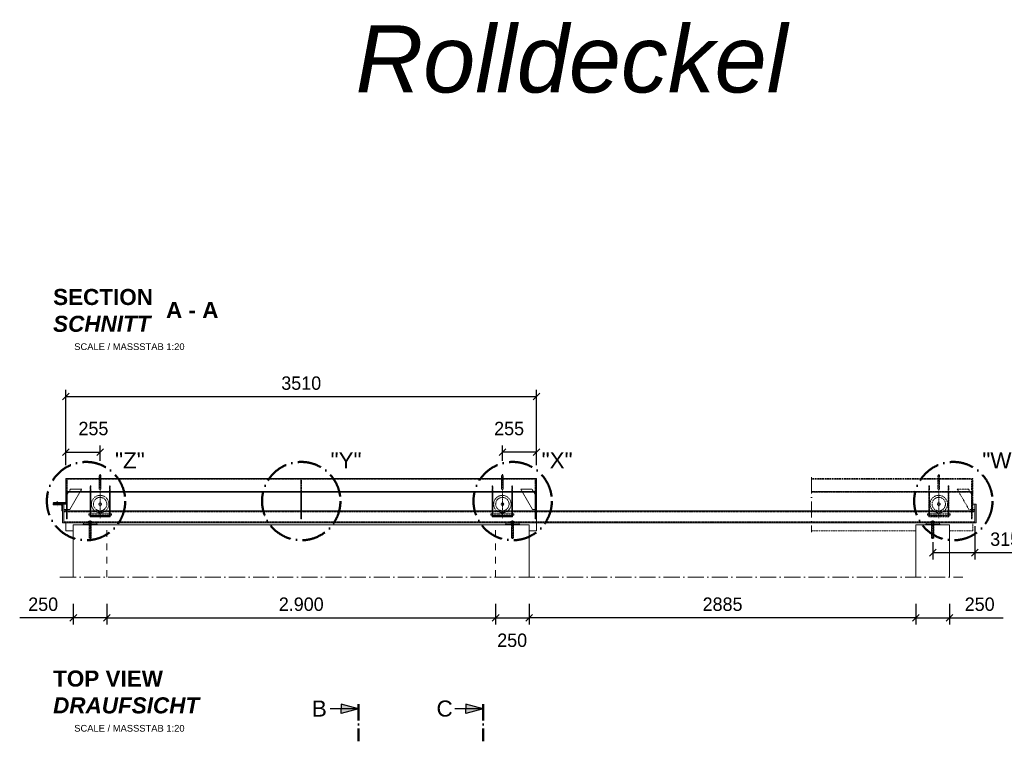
# Model space of a CAD drawing. Header units: millimetres. Extents: x -61498 to 746175, y -1322 to 24596.
# Tile 24 of 37: x 25160 to 32504, y 19212 to 24596. Entities that reach past the tile are written whole.
import ezdxf

# ---------------------------------------------------------------- set-up
doc = ezdxf.new("R2010")
doc.units = ezdxf.units.MM
doc.linetypes.add('ACAD_ISO10W100', pattern=[18, 12, -3, 0, -3])
doc.linetypes.add('JIS_02_1.0', pattern=[2, 1, -1])
doc.layers.add('Bemaßung', color=7, linetype='Continuous', lineweight=9)
doc.layers.add('Beschriftung', color=7, linetype='Continuous', lineweight=9)
doc.styles.add('LBB3.5M1000', font='isocp.shx', dxfattribs={"height": 3.5})
doc.dimstyles.new('DIN', dxfattribs={"dimtxt": 2.5, "dimasz": 2.5, "dimexe": 1.25, "dimexo": 0.625, "dimtad": 1, "dimtih": 1, "dimdec": 4, "dimdsep": 46, "dimlunit": 6, "dimtxsty": 'Standard', "dimcen": 2.5, "dimadec": 0, "dimazin": 0, "dimtfac": 1, "dimtdec": 4, "dimtmove": 0, "dimatfit": 3, "dimfxl": 0, "dimtvp": 1, "dimtolj": 1, "dimtzin": 0, "dimarcsym": 0})

# ---------------------------------------------------------------- blocks, each defined once
blk = doc.blocks.new('_Oblique')
at = {"color": 0, "linetype": 'ByBlock', "lineweight": -2}
blk.add_line((-0.5, -0.5), (0.5, 0.5), dxfattribs=at)
blk = doc.blocks.new('*D142')
at = {"layer": 'Bemaßung', "color": 0, "lineweight": -2, "transparency": 16777216}
for p, q in [((25559.9, 20237.8), (25559.9, 20084.1)), ((25809.9, 20237.8), (25809.9, 20084.1)), ((25559.9, 20134.1), (25159.9, 20134.1)), ((25809.9, 20134.1), (25559.9, 20134.1))]:
    blk.add_line(p, q, dxfattribs=at)
at = {"layer": 'DEFPOINTS', "color": 0, "transparency": 16777216}
for p in [(25559.9, 20437.8), (25809.9, 20437.8), (25809.9, 20134.1)]:
    blk.add_point(p, dxfattribs=at)
at = {"layer": 'Bemaßung', "color": 0, "lineweight": -2, "transparency": 16777216, "xscale": 50, "yscale": 50, "zscale": 50, "rotation": 180}
blk.add_blockref('_Oblique', (25559.9, 20134.1), dxfattribs=at)
at = {"layer": 'Bemaßung', "color": 0, "lineweight": -2, "transparency": 16777216, "xscale": 50, "yscale": 50, "zscale": 50}
blk.add_blockref('_Oblique', (25809.9, 20134.1), dxfattribs=at)
at = {"layer": 'Bemaßung', "color": 0, "transparency": 16777216, "insert": (25334.9, 20234.1), "char_height": 100, "attachment_point": 5}
blk.add_mtext('\\A1;250', dxfattribs=at)
blk = doc.blocks.new('*D143')
at = {"layer": 'Bemaßung', "color": 0, "lineweight": -2, "transparency": 16777216}
for p, q in [((25809.9, 20237.8), (25809.9, 20084.1)), ((28709.9, 20237.8), (28709.9, 20084.1)), ((25809.9, 20134.1), (28709.9, 20134.1))]:
    blk.add_line(p, q, dxfattribs=at)
at = {"layer": 'DEFPOINTS', "color": 0, "transparency": 16777216}
for p in [(25809.9, 20437.8), (28709.9, 20437.8), (28709.9, 20134.1)]:
    blk.add_point(p, dxfattribs=at)
at = {"layer": 'Bemaßung', "color": 0, "lineweight": -2, "transparency": 16777216, "xscale": 50, "yscale": 50, "zscale": 50, "rotation": 180}
blk.add_blockref('_Oblique', (25809.9, 20134.1), dxfattribs=at)
at = {"layer": 'Bemaßung', "color": 0, "lineweight": -2, "transparency": 16777216, "xscale": 50, "yscale": 50, "zscale": 50}
blk.add_blockref('_Oblique', (28709.9, 20134.1), dxfattribs=at)
at = {"layer": 'Bemaßung', "color": 0, "transparency": 16777216, "insert": (27259.9, 20234.1), "char_height": 100, "attachment_point": 5}
blk.add_mtext('\\A1;2.900', dxfattribs=at)
blk = doc.blocks.new('*D144')
at = {"layer": 'Bemaßung', "color": 0, "lineweight": -2, "transparency": 16777216}
for p, q in [((28709.9, 20237.8), (28709.9, 20084.1)), ((28959.9, 20237.8), (28959.9, 20084.1)), ((28709.9, 20134.1), (28959.9, 20134.1))]:
    blk.add_line(p, q, dxfattribs=at)
at = {"layer": 'DEFPOINTS', "color": 0, "transparency": 16777216}
for p in [(28709.9, 20437.8), (28959.9, 20437.8), (28959.9, 20134.1)]:
    blk.add_point(p, dxfattribs=at)
at = {"layer": 'Bemaßung', "color": 0, "lineweight": -2, "transparency": 16777216, "xscale": 50, "yscale": 50, "zscale": 50, "rotation": 180}
blk.add_blockref('_Oblique', (28709.9, 20134.1), dxfattribs=at)
at = {"layer": 'Bemaßung', "color": 0, "lineweight": -2, "transparency": 16777216, "xscale": 50, "yscale": 50, "zscale": 50}
blk.add_blockref('_Oblique', (28959.9, 20134.1), dxfattribs=at)
at = {"layer": 'Bemaßung', "color": 0, "transparency": 16777216, "insert": (28833.1, 19965.3), "char_height": 100, "attachment_point": 5}
blk.add_mtext('\\A1;250', dxfattribs=at)
blk = doc.blocks.new('*D145')
at = {"layer": 'Bemaßung', "color": 0, "lineweight": -2, "transparency": 16777216}
for p, q in [((28959.9, 20237.8), (28959.9, 20084.1)), ((31844.9, 20237.8), (31844.9, 20084.1)), ((31844.9, 20134.1), (28959.9, 20134.1))]:
    blk.add_line(p, q, dxfattribs=at)
at = {"layer": 'DEFPOINTS', "color": 0, "transparency": 16777216}
for p in [(28959.9, 20437.8), (31844.9, 20437.8), (28959.9, 20134.1)]:
    blk.add_point(p, dxfattribs=at)
at = {"layer": 'Bemaßung', "color": 0, "lineweight": -2, "transparency": 16777216, "xscale": 50, "yscale": 50, "zscale": 50, "rotation": 180}
blk.add_blockref('_Oblique', (28959.9, 20134.1), dxfattribs=at)
at = {"layer": 'Bemaßung', "color": 0, "lineweight": -2, "transparency": 16777216, "xscale": 50, "yscale": 50, "zscale": 50}
blk.add_blockref('_Oblique', (31844.9, 20134.1), dxfattribs=at)
at = {"layer": 'Bemaßung', "color": 0, "transparency": 16777216, "insert": (30402.4, 20234.1), "char_height": 100, "attachment_point": 5}
blk.add_mtext('\\A1;2885', dxfattribs=at)
blk = doc.blocks.new('*D167')
at = {"layer": 'Bemaßung', "color": 0, "lineweight": -2, "transparency": 16777216}
for p, q in [((25504.9, 21271.8), (25504.9, 21419.7)), ((25759.9, 21304.6), (25759.9, 21419.7)), ((25504.9, 21369.7), (25759.9, 21369.7))]:
    blk.add_line(p, q, dxfattribs=at)
at = {"layer": 'DEFPOINTS', "color": 0, "transparency": 16777216}
for p in [(25759.9, 21369.7), (25504.9, 21171.8), (25759.9, 21204.6)]:
    blk.add_point(p, dxfattribs=at)
at = {"layer": 'Bemaßung', "color": 0, "lineweight": -2, "transparency": 16777216, "xscale": 50, "yscale": 50, "zscale": 50, "rotation": 180}
blk.add_blockref('_Oblique', (25504.9, 21369.7), dxfattribs=at)
at = {"layer": 'Bemaßung', "color": 0, "lineweight": -2, "transparency": 16777216, "xscale": 50, "yscale": 50, "zscale": 50}
blk.add_blockref('_Oblique', (25759.9, 21369.7), dxfattribs=at)
at = {"layer": 'Bemaßung', "color": 0, "transparency": 16777216, "insert": (25709.6, 21544.7), "char_height": 100, "attachment_point": 5}
blk.add_mtext('\\A1;255', dxfattribs=at)
blk = doc.blocks.new('*D168')
at = {"layer": 'Bemaßung', "color": 0, "lineweight": -2, "transparency": 16777216}
for p, q in [((25504.9, 21271.8), (25504.9, 21833.6)), ((29014.9, 21271.8), (29014.9, 21833.6)), ((25504.9, 21783.6), (29014.9, 21783.6))]:
    blk.add_line(p, q, dxfattribs=at)
at = {"layer": 'DEFPOINTS', "color": 0, "transparency": 16777216}
for p in [(29014.9, 21783.6), (25504.9, 21171.8), (29014.9, 21171.8)]:
    blk.add_point(p, dxfattribs=at)
at = {"layer": 'Bemaßung', "color": 0, "lineweight": -2, "transparency": 16777216, "xscale": 50, "yscale": 50, "zscale": 50, "rotation": 180}
blk.add_blockref('_Oblique', (25504.9, 21783.6), dxfattribs=at)
at = {"layer": 'Bemaßung', "color": 0, "lineweight": -2, "transparency": 16777216, "xscale": 50, "yscale": 50, "zscale": 50}
blk.add_blockref('_Oblique', (29014.9, 21783.6), dxfattribs=at)
at = {"layer": 'Bemaßung', "color": 0, "transparency": 16777216, "insert": (27259.9, 21883.6), "char_height": 100, "attachment_point": 5}
blk.add_mtext('\\A1;3510', dxfattribs=at)
blk = doc.blocks.new('*D146')
at = {"layer": 'Bemaßung', "color": 0, "lineweight": -2, "transparency": 16777216}
for p, q in [((28759.9, 21304.6), (28759.9, 21419.7)), ((29014.9, 21271.8), (29014.9, 21419.7)), ((29014.9, 21369.7), (28759.9, 21369.7))]:
    blk.add_line(p, q, dxfattribs=at)
at = {"layer": 'DEFPOINTS', "color": 0, "transparency": 16777216}
for p in [(28759.9, 21369.7), (28759.9, 21204.6), (29014.9, 21171.8)]:
    blk.add_point(p, dxfattribs=at)
at = {"layer": 'Bemaßung', "color": 0, "lineweight": -2, "transparency": 16777216, "xscale": 50, "yscale": 50, "zscale": 50, "rotation": 180}
blk.add_blockref('_Oblique', (28759.9, 21369.7), dxfattribs=at)
at = {"layer": 'Bemaßung', "color": 0, "lineweight": -2, "transparency": 16777216, "xscale": 50, "yscale": 50, "zscale": 50}
blk.add_blockref('_Oblique', (29014.9, 21369.7), dxfattribs=at)
at = {"layer": 'Bemaßung', "color": 0, "transparency": 16777216, "insert": (28810.2, 21544.7), "char_height": 100, "attachment_point": 5}
blk.add_mtext('\\A1;255', dxfattribs=at)
blk = doc.blocks.new('*D170')
at = {"layer": 'Bemaßung', "color": 0, "lineweight": -2, "transparency": 16777216}
for p, q in [((32284.9, 20816.8), (32284.9, 20569.4)), ((31969.9, 20696.8), (31969.9, 20569.4)), ((31969.9, 20619.4), (32284.9, 20619.4)), ((32284.9, 20619.4), (32676.6, 20619.4))]:
    blk.add_line(p, q, dxfattribs=at)
at = {"layer": 'DEFPOINTS', "color": 0, "transparency": 16777216}
for p in [(32284.9, 20841.8), (31969.9, 20721.8), (31969.9, 20619.4)]:
    blk.add_point(p, dxfattribs=at)
at = {"layer": 'Bemaßung', "color": 0, "lineweight": -2, "transparency": 16777216, "xscale": 50, "yscale": 50, "zscale": 50, "rotation": 180}
blk.add_blockref('_Oblique', (31969.9, 20619.4), dxfattribs=at)
at = {"layer": 'Bemaßung', "color": 0, "lineweight": -2, "transparency": 16777216, "xscale": 50, "yscale": 50, "zscale": 50}
blk.add_blockref('_Oblique', (32284.9, 20619.4), dxfattribs=at)
at = {"layer": 'Bemaßung', "color": 0, "transparency": 16777216, "insert": (32509.9, 20719.4), "char_height": 100, "attachment_point": 5}
blk.add_mtext('\\A1;315', dxfattribs=at)
blk = doc.blocks.new('*D243')
at = {"layer": 'Bemaßung', "color": 0, "lineweight": -2, "transparency": 16777216}
for p, q in [((31844.9, 20237.8), (31844.9, 20084.1)), ((32094.9, 20237.8), (32094.9, 20084.1)), ((31844.9, 20134.1), (32094.9, 20134.1)), ((32094.9, 20134.1), (32494.9, 20134.1))]:
    blk.add_line(p, q, dxfattribs=at)
at = {"layer": 'DEFPOINTS', "color": 0, "transparency": 16777216}
for p in [(31844.9, 20437.8), (32094.9, 20437.8), (31844.9, 20134.1)]:
    blk.add_point(p, dxfattribs=at)
at = {"layer": 'Bemaßung', "color": 0, "lineweight": -2, "transparency": 16777216, "xscale": 50, "yscale": 50, "zscale": 50, "rotation": 180}
blk.add_blockref('_Oblique', (31844.9, 20134.1), dxfattribs=at)
at = {"layer": 'Bemaßung', "color": 0, "lineweight": -2, "transparency": 16777216, "xscale": 50, "yscale": 50, "zscale": 50}
blk.add_blockref('_Oblique', (32094.9, 20134.1), dxfattribs=at)
at = {"layer": 'Bemaßung', "color": 0, "transparency": 16777216, "insert": (32319.9, 20234.1), "char_height": 100, "attachment_point": 5}
blk.add_mtext('\\A1;250', dxfattribs=at)

msp = doc.modelspace()

# ---------------------------------------------------------------- hatches: boundary and pattern name
at = {"lineweight": 5}
h = msp.add_hatch(dxfattribs=at)
h.set_pattern_fill('ANSI31', color=0)
h.set_pattern_definition([(45, (-114538.2562, 57776.5488), (-2.24506403, 2.24506403), [])])
h.paths.add_polyline_path([(25504.89347, 21069.52505), (29014.89347, 21069.52505), (29014.89347, 21074.52505), (25504.89347, 21074.52505)])
h = msp.add_hatch(dxfattribs=at)
h.set_pattern_fill('ANSI31', color=0, angle=90)
h.set_pattern_definition([(135, (-114538.2562, 57776.5488), (-2.24506403, -2.24506403), [])])
h.paths.add_polyline_path([(25514.89347, 21069.52505), (25509.89347, 21069.52505), (25509.89347, 20871.77107), (25514.89347, 20871.77107)])
h = msp.add_hatch(dxfattribs=at)
h.set_pattern_fill('ANSI31', color=0, angle=90)
h.set_pattern_definition([(135, (-116428.2562, 57776.5488), (-2.24506403, -2.24506403), [])])
h.paths.add_polyline_path([(25684.89347, 21069.52505), (25689.89347, 21069.52505), (25689.89347, 20893.49475), (25684.89347, 20893.49475)])
h.paths.add_polyline_path([(25829.89347, 21069.52505), (25834.89347, 21069.52505), (25834.89347, 20893.49475), (25829.89347, 20893.49475)])
h = msp.add_hatch(dxfattribs=at)
h.set_pattern_fill('ANSI31', color=0, angle=90)
h.set_pattern_definition([(135, (-112790.7562, 57776.5488), (-2.24506403, -2.24506403), [])])
h.paths.add_polyline_path([(27262.39347, 21069.52505), (27257.39347, 21069.52505), (27257.39347, 20871.77107), (27262.39347, 20871.77107)])
h = msp.add_hatch(dxfattribs=at)
h.set_pattern_fill('ANSI31', color=0, angle=90)
h.set_pattern_definition([(135, (-115328.2562, 57776.5488), (-2.24506403, -2.24506403), [])])
h.paths.add_polyline_path([(28834.89347, 21069.52505), (28829.89347, 21069.52505), (28829.89347, 20893.49475), (28834.89347, 20893.49475)])
h.paths.add_polyline_path([(28689.89347, 21069.52505), (28684.89347, 21069.52505), (28684.89347, 20893.49475), (28689.89347, 20893.49475)])
h = msp.add_hatch(dxfattribs=at)
h.set_pattern_fill('ANSI31', color=0, angle=90)
h.set_pattern_definition([(135, (-113438.2562, 57776.5488), (-2.24506403, -2.24506403), [])])
h.paths.add_polyline_path([(29004.89347, 21069.52505), (29009.89347, 21069.52505), (29009.89347, 20871.77107), (29004.89347, 20871.77107)])
at = {"linetype": 'ACAD_ISO10W100', "lineweight": 5}
h = msp.add_hatch(dxfattribs=at)
h.set_pattern_fill('ANSI31', color=256)
h.set_pattern_definition([(45, (-112388.2562, 58031.5465), (-2.24506403, 2.24506403), [])])
h.paths.add_polyline_path([(31064.89347, 21074.52505), (31064.89347, 21069.52505), (32269.89347, 21069.52505), (32269.89347, 21074.52505)])
h = msp.add_hatch(dxfattribs=at)
h.set_pattern_fill('ANSI31', color=256, angle=90)
h.set_pattern_definition([(135, (-112073.2562, 57776.5488), (-2.24506403, -2.24506403), [])])
h.paths.add_polyline_path([(32089.89347, 21069.52505), (32084.89347, 21069.52505), (32084.89347, 20893.49475), (32089.89347, 20893.49475)])
h.paths.add_polyline_path([(31944.89347, 21069.52505), (31939.89347, 21069.52505), (31939.89347, 20893.49475), (31944.89347, 20893.49475)])
h = msp.add_hatch(dxfattribs=at)
h.set_pattern_fill('ANSI31', color=256, angle=90)
h.set_pattern_definition([(135, (-110183.2562, 57776.5488), (-2.24506403, -2.24506403), [])])
h.paths.add_polyline_path([(32259.89347, 21069.52505), (32264.89347, 21069.52505), (32264.89347, 20871.77107), (32259.89347, 20871.77107)])
at = {"lineweight": 5}
h = msp.add_hatch(dxfattribs=at)
h.set_pattern_fill('ANSI31', color=256, scale=0.5)
h.set_pattern_definition([(45, (-114533.2562, 58031.5465), (-1.122532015, 1.122532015), [])])
h.paths.add_polyline_path([(25425.89347, 20992.77107), (25413.81492, 20992.77107), (25415.29575, 20990.65484), (25414.21332, 20987.40614), (25413.94124, 20986.77107), (25425.89347, 20986.77107)])
h.paths.add_polyline_path([(25464.49119, 20990.65484), (25465.97202, 20992.77107), (25453.89347, 20992.77107), (25453.89347, 20986.77107), (25465.8457, 20986.77107), (25465.57362, 20987.40614)])
h = msp.add_hatch(dxfattribs=at)
h.set_pattern_fill('ANSI31', color=256, scale=0.5, angle=90)
h.set_pattern_definition([(135, (-114533.2562, 58031.5465), (-1.122532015, -1.122532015), [])])
h.paths.add_polyline_path([(25425.89347, 20981.77107), (25414.17598, 20981.77107), (25415.83696, 20979.55546), (25419.08441, 20977.38982), (25419.8036, 20975.77107), (25425.89347, 20975.77107)])
h.paths.add_polyline_path([(25463.94998, 20979.55546), (25465.61096, 20981.77107), (25453.89347, 20981.77107), (25453.89347, 20975.77107), (25459.98334, 20975.77107), (25460.70253, 20977.38982)])
for points in [[(27686.11237, 19453.96265), (27558.06425, 19488.27304), (27558.06425, 19453.96265)], [(28615.92195, 19453.96265), (28487.87383, 19488.27304), (28487.87383, 19453.96265)], [(27686.11237, 19453.96265), (27558.06425, 19453.96265), (27558.06425, 19419.65226)], [(28615.92195, 19453.96265), (28487.87383, 19453.96265), (28487.87383, 19419.65226)]]:
    msp.add_hatch(color=256).paths.add_polyline_path(points)

# ---------------------------------------------------------------- linework, layer by layer
at = {"lineweight": 9}
for p, q in [((25504.89347, 21035.72056), (25504.89347, 21171.77107)), ((25504.89347, 21171.77107), (25753.89347, 21171.77107)), ((25753.89347, 21193.60184), (25753.89347, 21093.60184)), ((25765.89347, 21093.60184), (25765.89347, 21193.60184)), ((25765.89347, 21171.77107), (28753.89347, 21171.77107)), ((28753.89347, 21093.60184), (28753.89347, 21193.60184)), ((28765.89347, 21193.60184), (28765.89347, 21093.60184)), ((29014.89347, 21171.77107), (28765.89347, 21171.77107)), ((29014.89347, 20841.77107), (29014.89347, 21171.77107)), ((25509.89347, 21069.52505), (25509.89347, 20871.77107)), ((25514.89347, 20871.77107), (25514.89347, 21069.52505)), ((25514.89347, 21052.20455), (25524.89347, 21069.52505)), ((25534.89347, 20941.77107), (25608.65227, 21069.52505)), ((27257.39347, 21069.52505), (27257.39347, 20871.77107)), ((27262.39347, 20871.77107), (27262.39347, 21069.52505)), ((28984.89347, 20941.77107), (28911.13467, 21069.52505)), ((29004.89347, 21052.20455), (28994.89347, 21069.52505)), ((29004.89347, 20871.77107), (29004.89347, 21069.52505)), ((29009.89347, 21069.52505), (29009.89347, 20871.77107)), ((25425.89347, 20986.77107), (25425.89347, 20992.77107)), ((25425.89347, 20975.77107), (25425.89347, 20981.77107)), ((25453.89347, 20986.77107), (25453.89347, 20992.77107)), ((25453.89347, 20975.77107), (25453.89347, 20981.77107)), ((25479.89347, 20841.77107), (25479.89347, 20981.77107)), ((25479.89347, 20981.77107), (25489.89347, 20981.77107)), ((25489.89347, 20981.77107), (25489.89347, 20931.77107)), ((25489.89347, 20981.77107), (25509.89347, 20981.77107)), ((25509.89347, 20941.77107), (25489.89347, 20941.77107)), ((25489.89347, 20841.77107), (25489.89347, 20931.77107)), ((25489.89347, 20931.77107), (25509.89347, 20931.77107)), ((25504.89347, 20981.77107), (25504.89347, 20986.77107)), ((25504.89347, 20931.77107), (25504.89347, 20941.77107)), ((25514.89347, 20941.77107), (25534.89347, 20941.77107)), ((25514.89347, 20931.77107), (25689.89347, 20931.77107)), ((25834.89347, 20931.77107), (28684.89347, 20931.77107)), ((29004.89347, 20931.77107), (28829.89347, 20931.77107)), ((29004.89347, 20941.77107), (28984.89347, 20941.77107)), ((29009.89347, 20931.77107), (31939.89347, 20931.77107)), ((32259.89347, 20931.77107), (32084.89347, 20931.77107)), ((32284.89347, 20981.77107), (32264.89347, 20981.77107)), ((32264.89347, 20981.77107), (32264.89347, 20941.77107)), ((32264.89347, 20941.77107), (32284.89347, 20941.77107)), ((32264.89347, 20931.77107), (32284.89347, 20931.77107)), ((32294.89347, 20981.77107), (32284.89347, 20981.77107)), ((32284.89347, 20981.77107), (32284.89347, 20931.77107)), ((32284.89347, 20931.77107), (32284.89347, 20841.77107)), ((32294.89347, 20841.77107), (32294.89347, 20981.77107)), ((25509.89347, 20871.77107), (25514.89347, 20871.77107)), ((27257.39347, 20871.77107), (27262.39347, 20871.77107)), ((29009.89347, 20871.77107), (29004.89347, 20871.77107)), ((25489.89347, 20841.77107), (25479.89347, 20841.77107)), ((32284.89347, 20841.77107), (25489.89347, 20841.77107)), ((25504.89347, 20781.77107), (25504.89347, 20841.77107)), ((25559.89347, 20437.77483), (25559.89347, 20826.77107)), ((25759.89347, 20826.77107), (25559.89347, 20826.77107)), ((25634.89347, 20831.77107), (25629.89347, 20826.77107)), ((25634.89347, 20841.77107), (25634.89347, 20831.77107)), ((25634.89347, 20831.77107), (25734.89347, 20831.77107)), ((25734.89347, 20831.77107), (25734.89347, 20841.77107)), ((25734.89347, 20831.77107), (25739.89347, 20826.77107)), ((28709.89347, 20826.77107), (25759.89347, 20826.77107)), ((28959.89347, 20826.77107), (28709.89347, 20826.77107)), ((28784.89347, 20831.77107), (28779.89347, 20826.77107)), ((28784.89347, 20841.77107), (28784.89347, 20831.77107)), ((28784.89347, 20831.77107), (28884.89347, 20831.77107)), ((28884.89347, 20831.77107), (28884.89347, 20841.77107)), ((28884.89347, 20831.77107), (28889.89347, 20826.77107)), ((28959.89347, 20437.77483), (28959.89347, 20826.77107)), ((29014.89347, 20781.77107), (29014.89347, 20841.77107)), ((31919.89347, 20831.77107), (31914.89347, 20826.77107)), ((31919.89347, 20841.77107), (31919.89347, 20831.77107)), ((31919.89347, 20831.77107), (32019.89347, 20831.77107)), ((32019.89347, 20831.77107), (32019.89347, 20841.77107)), ((32019.89347, 20831.77107), (32024.89347, 20826.77107)), ((32284.89347, 20841.77107), (32294.89347, 20841.77107)), ((25559.89347, 20781.77107), (25504.89347, 20781.77107)), ((28959.89347, 20781.77107), (29014.89347, 20781.77107))]:
    msp.add_line(p, q, dxfattribs=at)
at = {"linetype": 'JIS_02_1.0', "lineweight": 5, "ltscale": 2}
for p, q in [((25504.89347, 21166.77107), (25753.89347, 21166.77107)), ((25509.89347, 21069.52505), (25509.89347, 21166.77107)), ((25514.89347, 21069.52505), (25514.89347, 21166.77107)), ((25765.89347, 21166.77107), (28753.89347, 21166.77107)), ((27257.39347, 21069.52505), (27257.39347, 21166.77107)), ((27262.39347, 21069.52505), (27262.39347, 21166.77107)), ((29014.89347, 21166.77107), (28765.89347, 21166.77107)), ((29004.89347, 21069.52505), (29004.89347, 21166.77107)), ((29009.89347, 21069.52505), (29009.89347, 21166.77107)), ((25524.89347, 21069.52505), (25538.78508, 21093.58602)), ((25621.83704, 21092.36175), (25538.07824, 21092.36175)), ((25622.54388, 21093.58602), (25538.78508, 21093.58602)), ((25608.65227, 21069.52505), (25622.54388, 21093.58602)), ((25684.89347, 21101.15127), (25689.89347, 21101.15127)), ((25829.89347, 21101.15127), (25834.89347, 21101.15127)), ((28689.89347, 21101.15127), (28684.89347, 21101.15127)), ((28834.89347, 21101.15127), (28829.89347, 21101.15127)), ((28897.24306, 21093.58602), (28981.00186, 21093.58602)), ((28911.13467, 21069.52505), (28897.24306, 21093.58602)), ((28897.9499, 21092.36175), (28981.7087, 21092.36175)), ((28994.89347, 21069.52505), (28981.00186, 21093.58602)), ((25684.89347, 20931.77107), (25834.89347, 20931.77107)), ((28834.89347, 20931.77107), (28684.89347, 20931.77107)), ((25489.89347, 20924.67107), (32284.89347, 20924.67107)), ((25684.89347, 20910.13135), (25834.89347, 20910.13135)), ((25684.89347, 20900.13135), (25834.89347, 20900.13135)), ((28834.89347, 20910.13135), (28684.89347, 20910.13135)), ((28834.89347, 20900.13135), (28684.89347, 20900.13135)), ((25671.49347, 20848.87107), (25489.89347, 20848.87107)), ((25676.39347, 20826.77107), (25676.39347, 20844.77107)), ((25676.89347, 20728.27107), (25676.89347, 20855.27107)), ((25678.11847, 20727.83601), (25678.11847, 20852.77107)), ((25691.66847, 20727.83601), (25691.66847, 20852.77107)), ((25692.89347, 20728.27107), (25692.89347, 20855.27107)), ((25693.39347, 20826.77107), (25693.39347, 20844.77107)), ((28821.49347, 20848.87107), (25698.29347, 20848.87107)), ((28826.39347, 20826.77107), (28826.39347, 20844.77107)), ((28826.89347, 20728.27107), (28826.89347, 20855.27107)), ((28828.11847, 20727.83601), (28828.11847, 20852.77107)), ((28841.66847, 20727.83601), (28841.66847, 20852.77107)), ((28842.89347, 20728.27107), (28842.89347, 20855.27107)), ((28843.39347, 20826.77107), (28843.39347, 20844.77107)), ((31956.49347, 20848.87107), (28848.29347, 20848.87107)), ((31961.39347, 20826.77107), (31961.39347, 20844.77107)), ((31961.89347, 20728.27107), (31961.89347, 20855.27107)), ((31963.11847, 20727.83601), (31963.11847, 20852.77107)), ((31976.66847, 20727.83601), (31976.66847, 20852.77107)), ((31977.89347, 20728.27107), (31977.89347, 20855.27107)), ((31978.39347, 20826.77107), (31978.39347, 20844.77107)), ((32284.89347, 20848.87107), (31983.29347, 20848.87107)), ((25676.89347, 20728.27107), (25692.89347, 20728.27107)), ((28826.89347, 20728.27107), (28842.89347, 20728.27107)), ((31961.89347, 20728.27107), (31977.89347, 20728.27107))]:
    msp.add_line(p, q, dxfattribs=at)
at = {"linetype": 'ACAD_ISO10W100', "lineweight": 5}
for p, q in [((25759.89347, 21204.60184), (25759.89347, 20875.98494)), ((28759.89347, 21204.60184), (28759.89347, 20875.98494)), ((32008.89347, 21171.77107), (31064.89347, 21171.77107)), ((32008.89347, 21166.77107), (31064.89347, 21166.77107)), ((32008.89347, 21093.60184), (32008.89347, 21193.60184)), ((32014.89347, 21204.60184), (32014.89347, 20875.98494)), ((32020.89347, 21193.60184), (32020.89347, 21093.60184)), ((32269.89347, 21171.77107), (32020.89347, 21171.77107)), ((32269.89347, 21166.77107), (32020.89347, 21166.77107)), ((32259.89347, 21069.52505), (32259.89347, 21166.77107)), ((32264.89347, 21069.52505), (32264.89347, 21166.77107)), ((32269.89347, 20931.77107), (32269.89347, 21171.77107)), ((31944.89347, 21101.15127), (31939.89347, 21101.15127)), ((32089.89347, 21101.15127), (32084.89347, 21101.15127)), ((32152.24306, 21093.58602), (32236.00186, 21093.58602)), ((32166.13467, 21069.52505), (32152.24306, 21093.58602)), ((32152.9499, 21092.36175), (32236.7087, 21092.36175)), ((32249.89347, 21069.52505), (32236.00186, 21093.58602)), ((32239.89347, 20941.77107), (32166.13467, 21069.52505)), ((32259.89347, 21052.20455), (32249.89347, 21069.52505)), ((32259.89347, 20871.77107), (32259.89347, 21069.52505)), ((32264.89347, 21069.52505), (32264.89347, 20871.77107)), ((25439.89347, 21002.77107), (25439.89347, 20965.77107)), ((32089.89347, 20931.77107), (31939.89347, 20931.77107)), ((32259.89347, 20941.77107), (32239.89347, 20941.77107)), ((25684.89347, 20721.77107), (25684.89347, 20859.83207)), ((28834.89347, 20721.77107), (28834.89347, 20859.83207)), ((32089.89347, 20910.13135), (31939.89347, 20910.13135)), ((32089.89347, 20900.13135), (31939.89347, 20900.13135)), ((31969.89347, 20721.77107), (31969.89347, 20859.83207)), ((32264.89347, 20871.77107), (32259.89347, 20871.77107)), ((32269.89347, 20781.77107), (32269.89347, 20841.77107)), ((31064.89347, 20781.77107), (31844.89347, 20781.77107)), ((32094.89347, 20781.77107), (32269.89347, 20781.77107))]:
    msp.add_line(p, q, dxfattribs=at)
at = {"linetype": 'ACAD_ISO10W100', "lineweight": 9, "ltscale": 10}
for p, q in [((31064.89347, 21181.77107), (31064.89347, 20771.77107)), ((25459.89347, 20437.77483), (32194.89347, 20437.77483))]:
    msp.add_line(p, q, dxfattribs=at)
at = {"linetype": 'Continuous', "lineweight": 9}
for p, q in [((25669.89347, 20841.77107), (25669.89347, 20844.77107)), ((25669.89347, 20844.77107), (25699.89347, 20844.77107)), ((25671.49347, 20845.77107), (25671.49347, 20851.77107)), ((25674.95767, 20852.77107), (25694.82927, 20852.77107)), ((25676.89347, 20855.27107), (25692.89347, 20855.27107)), ((25676.89347, 20855.27107), (25676.89347, 20852.77107)), ((25678.11847, 20855.70617), (25678.11847, 20852.77107)), ((25678.42167, 20845.77107), (25678.42167, 20851.77107)), ((25691.36527, 20845.77107), (25691.36527, 20851.77107)), ((25691.66847, 20855.70617), (25691.66847, 20852.77107)), ((25692.89347, 20855.27107), (25692.89347, 20852.77107)), ((25698.29347, 20845.77107), (25698.29347, 20851.77107)), ((25699.89347, 20841.77107), (25699.89347, 20844.77107)), ((28819.89347, 20841.77107), (28819.89347, 20844.77107)), ((28819.89347, 20844.77107), (28849.89347, 20844.77107)), ((28821.49347, 20845.77107), (28821.49347, 20851.77107)), ((28824.95767, 20852.77107), (28844.82927, 20852.77107)), ((28826.89347, 20855.27107), (28842.89347, 20855.27107)), ((28826.89347, 20855.27107), (28826.89347, 20852.77107)), ((28828.11847, 20855.70617), (28828.11847, 20852.77107)), ((28828.42167, 20845.77107), (28828.42167, 20851.77107)), ((28841.36527, 20845.77107), (28841.36527, 20851.77107)), ((28841.66847, 20855.70617), (28841.66847, 20852.77107)), ((28842.89347, 20855.27107), (28842.89347, 20852.77107)), ((28848.29347, 20845.77107), (28848.29347, 20851.77107)), ((28849.89347, 20841.77107), (28849.89347, 20844.77107)), ((31954.89347, 20841.77107), (31954.89347, 20844.77107)), ((31954.89347, 20844.77107), (31984.89347, 20844.77107)), ((31956.49347, 20845.77107), (31956.49347, 20851.77107)), ((31959.95767, 20852.77107), (31979.82927, 20852.77107)), ((31961.89347, 20855.27107), (31977.89347, 20855.27107)), ((31961.89347, 20855.27107), (31961.89347, 20852.77107)), ((31963.11847, 20855.70617), (31963.11847, 20852.77107)), ((31963.42167, 20845.77107), (31963.42167, 20851.77107)), ((31976.36527, 20845.77107), (31976.36527, 20851.77107)), ((31976.66847, 20855.70617), (31976.66847, 20852.77107)), ((31977.89347, 20855.27107), (31977.89347, 20852.77107)), ((31983.29347, 20845.77107), (31983.29347, 20851.77107)), ((31984.89347, 20841.77107), (31984.89347, 20844.77107))]:
    msp.add_line(p, q, dxfattribs=at)
at = {"linetype": 'JIS_02_1.0', "lineweight": 9, "ltscale": 50}
for p, q in [((25809.89347, 20437.77483), (25809.89347, 20826.77107)), ((28709.89347, 20437.77483), (28709.89347, 20826.77107))]:
    msp.add_line(p, q, dxfattribs=at)
for p, q in [((27686.11237, 19453.96265), (27558.06425, 19488.27304)), ((27558.06425, 19488.27304), (27558.06425, 19453.96265)), ((28615.92195, 19453.96265), (28487.87383, 19488.27304)), ((28487.87383, 19488.27304), (28487.87383, 19453.96265)), ((27686.11237, 19453.96265), (27476.13387, 19453.96265)), ((27686.11237, 19453.96265), (27558.06425, 19419.65226)), ((27558.06425, 19419.65226), (27558.06425, 19453.96265)), ((28615.92195, 19453.96265), (28405.94345, 19453.96265)), ((28615.92195, 19453.96265), (28487.87383, 19419.65226)), ((28487.87383, 19419.65226), (28487.87383, 19453.96265))]:
    msp.add_line(p, q)
at = {"linetype": 'ACAD_ISO10W100', "lineweight": 50, "ltscale": 10}
for p, q in [((27686.11237, 19488.27304), (27686.11237, 19211.98046)), ((28615.92195, 19488.27304), (28615.92195, 19211.98046))]:
    msp.add_line(p, q, dxfattribs=at)
at = {"linetype": 'JIS_02_1.0', "lineweight": 5, "ltscale": 2}
for points in [[(25684.89347, 21069.52505), (25684.89347, 21116.77107), (25689.89347, 21116.77107), (25689.89347, 21069.52505)], [(25829.89347, 21069.52505), (25829.89347, 21116.77107), (25834.89347, 21116.77107), (25834.89347, 21069.52505)], [(28689.89347, 21069.52505), (28689.89347, 21116.77107), (28684.89347, 21116.77107), (28684.89347, 21069.52505)], [(28834.89347, 21069.52505), (28834.89347, 21116.77107), (28829.89347, 21116.77107), (28829.89347, 21069.52505)]]:
    msp.add_lwpolyline(points, dxfattribs=at)
at = {"linetype": 'ACAD_ISO10W100', "lineweight": 5}
for points in [[(31944.89347, 21069.52505), (31944.89347, 21116.77107), (31939.89347, 21116.77107), (31939.89347, 21069.52505)], [(32089.89347, 21069.52505), (32089.89347, 21116.77107), (32084.89347, 21116.77107), (32084.89347, 21069.52505)], [(31064.89347, 21069.52505), (32269.89347, 21069.52505), (32269.89347, 21074.52505), (31064.89347, 21074.52505)], [(31939.89347, 20900.13135), (31929.89347, 20900.13135), (31929.89347, 20910.13135), (31939.89347, 20910.13135)], [(32089.89347, 20910.13135), (32099.89347, 20910.13135), (32099.89347, 20900.13135), (32089.89347, 20900.13135)]]:
    msp.add_lwpolyline(points, dxfattribs=at)
at = {"lineweight": 9}
for points in [[(25509.89347, 20986.77107), (25509.89347, 21036.77107), (25507.39347, 21036.77107, 0.4142135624), (25503.89347, 21033.27107), (25503.89347, 20999.77107, -0.4142135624), (25496.89347, 20992.77107), (25413.39347, 20992.77107, 0.4142135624), (25409.89347, 20989.27107), (25409.89347, 20986.77107)], [(25479.89347, 20981.77107), (25479.89347, 20931.77107), (25477.39347, 20931.77107, -0.4142135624), (25473.89347, 20935.27107), (25473.89347, 20968.77107, 0.4142135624), (25466.89347, 20975.77107), (25413.39347, 20975.77107, -0.4142135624), (25409.89347, 20979.27107), (25409.89347, 20981.77107)]]:
    msp.add_lwpolyline(points, format="xyb", close=True, dxfattribs=at)
for points in [[(25504.89347, 21069.52505), (29014.89347, 21069.52505), (29014.89347, 21074.52505), (25504.89347, 21074.52505)], [(25684.89347, 21069.52505), (25689.89347, 21069.52505), (25689.89347, 20893.49475), (25684.89347, 20893.49475)], [(25829.89347, 21069.52505), (25834.89347, 21069.52505), (25834.89347, 20893.49475), (25829.89347, 20893.49475)], [(28689.89347, 21069.52505), (28684.89347, 21069.52505), (28684.89347, 20893.49475), (28689.89347, 20893.49475)], [(28834.89347, 21069.52505), (28829.89347, 21069.52505), (28829.89347, 20893.49475), (28834.89347, 20893.49475)], [(25684.89347, 20886.49475), (25834.89347, 20886.49475), (25834.89347, 20893.49475), (25684.89347, 20893.49475)], [(28834.89347, 20886.49475), (28684.89347, 20886.49475), (28684.89347, 20893.49475), (28834.89347, 20893.49475)]]:
    msp.add_lwpolyline(points, close=True, dxfattribs=at)
at = {"linetype": 'ACAD_ISO10W100', "lineweight": 5}
for points in [[(31944.89347, 21069.52505), (31939.89347, 21069.52505), (31939.89347, 20893.49475), (31944.89347, 20893.49475)], [(32089.89347, 21069.52505), (32084.89347, 21069.52505), (32084.89347, 20893.49475), (32089.89347, 20893.49475)], [(32089.89347, 20886.49475), (31939.89347, 20886.49475), (31939.89347, 20893.49475), (32089.89347, 20893.49475)]]:
    msp.add_lwpolyline(points, close=True, dxfattribs=at)
at = {"lineweight": 5}
for points in [[(25419.8036, 20975.77107), (25419.08441, 20977.38982), (25415.83696, 20979.55546), (25413.40149, 20982.80416), (25413.40149, 20985.51121), (25414.21332, 20987.40614), (25415.29575, 20990.65484), (25413.81492, 20992.77107)], [(25459.98334, 20975.77107), (25460.70253, 20977.38982), (25463.94998, 20979.55546), (25466.38545, 20982.80416), (25466.38545, 20985.51121), (25465.57362, 20987.40614), (25464.49119, 20990.65484), (25465.97202, 20992.77107)]]:
    msp.add_lwpolyline(points, dxfattribs=at)
at = {"lineweight": 9}
for points in [[(25684.89347, 20910.13135), (25674.89347, 20910.13135), (25674.89347, 20900.13135), (25684.89347, 20900.13135)], [(25834.89347, 20900.13135), (25844.89347, 20900.13135), (25844.89347, 20910.13135), (25834.89347, 20910.13135)], [(28684.89347, 20900.13135), (28674.89347, 20900.13135), (28674.89347, 20910.13135), (28684.89347, 20910.13135)], [(28834.89347, 20910.13135), (28844.89347, 20910.13135), (28844.89347, 20900.13135), (28834.89347, 20900.13135)], [(32094.89347, 20437.77483), (32094.89347, 20826.77107), (31844.89347, 20826.77107), (31844.89347, 20437.77483)]]:
    msp.add_lwpolyline(points, dxfattribs=at)
at = {"linetype": 'ACAD_ISO10W100', "lineweight": 50, "ltscale": 15}
for centre in [(25654.75467, 21003.96506), (27259.89347, 21003.96506), (28836.68865, 21003.96506), (32123.61225, 21003.96506)]:
    msp.add_circle(centre, 292.19051, dxfattribs=at)
at = {"linetype": 'JIS_02_1.0', "lineweight": 5, "ltscale": 2}
for centre, radius in [((25759.89347, 20981.76796), 65), ((25759.89347, 20981.76796), 49.96585), ((28759.89347, 20981.76796), 65), ((28759.89347, 20981.76796), 49.96585)]:
    msp.add_circle(centre, radius, dxfattribs=at)
at = {"linetype": 'ACAD_ISO10W100', "lineweight": 5}
for radius in [65, 49.96585, 10]:
    msp.add_circle((32014.89347, 20981.76796), radius, dxfattribs=at)
at = {"lineweight": 9}
for centre in [(25759.89347, 20981.76796), (28759.89347, 20981.76796)]:
    msp.add_circle(centre, 10, dxfattribs=at)
for centre in [(25759.89347, 21193.60184), (28759.89347, 21193.60184)]:
    msp.add_arc(centre, 6, 0, 180, dxfattribs=at)
at = {"linetype": 'ACAD_ISO10W100', "lineweight": 5}
msp.add_arc((32014.89347, 21193.60184), 6, 0, 180, dxfattribs=at)
at = {"linetype": 'Continuous', "lineweight": 9}
for centre, radius, start, end in [((25684.89347, 20834.68774), 22.08333, 68.760688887, 111.239311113), ((28834.89347, 20834.68774), 22.08333, 68.760688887, 111.239311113), ((31969.89347, 20834.68774), 22.08333, 68.760688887, 111.239311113), ((25674.95757, 20846.27107), 6.49999, 57.795758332, 122.204241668), ((25674.95757, 20851.27106), 6.49999, 237.795758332, 302.204241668), ((25684.89347, 20831.32897), 21.4421, 72.432641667, 107.567358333), ((25684.89347, 20866.21317), 21.4421, 252.432641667, 287.567358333), ((25694.82937, 20846.27107), 6.49999, 57.795758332, 122.204241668), ((25694.82937, 20851.27106), 6.49999, 237.795758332, 302.204241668), ((28824.95757, 20846.27107), 6.49999, 57.795758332, 122.204241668), ((28824.95757, 20851.27106), 6.49999, 237.795758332, 302.204241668), ((28834.89347, 20831.32897), 21.4421, 72.432641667, 107.567358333), ((28834.89347, 20866.21317), 21.4421, 252.432641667, 287.567358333), ((28844.82937, 20846.27107), 6.49999, 57.795758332, 122.204241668), ((28844.82937, 20851.27106), 6.49999, 237.795758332, 302.204241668), ((31959.95757, 20846.27107), 6.49999, 57.795758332, 122.204241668), ((31959.95757, 20851.27106), 6.49999, 237.795758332, 302.204241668), ((31969.89347, 20831.32897), 21.4421, 72.432641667, 107.567358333), ((31969.89347, 20866.21317), 21.4421, 252.432641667, 287.567358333), ((31979.82937, 20846.27107), 6.49999, 57.795758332, 122.204241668), ((31979.82937, 20851.27106), 6.49999, 237.795758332, 302.204241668)]:
    msp.add_arc(centre, radius, start, end, dxfattribs=at)
at = {"linetype": 'JIS_02_1.0', "lineweight": 5, "ltscale": 2}
for centre in [(25684.89347, 20748.8544), (28834.89347, 20748.8544), (31969.89347, 20748.8544)]:
    msp.add_arc(centre, 22.08333, 248.760688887, 291.239311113, dxfattribs=at)
at = {"lineweight": 9}
msp.add_ellipse((25759.89347, 21093.60184), major_axis=(-6, 0), ratio=0.1807476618, start_param=0, end_param=3.1415926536, dxfattribs=at)
at = {"lineweight": 9, "extrusion": (0, 0, -1)}
msp.add_ellipse((28759.89347, 21093.60184), major_axis=(6, 0), ratio=0.1807476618, start_param=0, end_param=3.1415926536, dxfattribs=at)
at = {"linetype": 'ACAD_ISO10W100', "lineweight": 5, "extrusion": (0, 0, -1)}
msp.add_ellipse((32014.89347, 21093.60184), major_axis=(6, 0), ratio=0.1807476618, start_param=0, end_param=3.1415926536, dxfattribs=at)

# ---------------------------------------------------------------- texts
at = {"color": 1, "insert": (27664.68619, 24552.58414), "char_height": 500, "attachment_point": 1, "style": 'LBB3.5M1000'}
msp.add_mtext_dynamic_manual_height_columns('{\\fArial|b0|i1|c0|p34;Rolldeckel}', width=2615.9525478, gutter_width=17.5, heights=[0], dxfattribs=at)
at = {"layer": 'Beschriftung', "attachment_point": 1, "style": 'LBB3.5M1000'}
for s, insert, char_height, width in [('{\\fArial|b1|i0|c0|p34;SECTION\\P\\fArial|b1|i1|c0|p34;SCHNITT}', (25409.05791, 22586.94686), 120, 772.7486063), ('{\\fArial|b1|i0|c0|p34;A - A}', (26251.37741, 22489.58139), 120, 394.2807386), ('{\\fArial|b0|i0|c0|p34;\\H0.5x;SCALE / MASSSTAB 1:20}', (25566.79604, 22181.12373), 100, 850.4701245), ('{\\fArial|b0|i0|c0|p34;"Z"}', (25871.07312, 21368.38553), 120, 114.5947257), ('{\\fArial|b0|i0|c0|p34;"Y"}', (27478.71192, 21368.38553), 120, 114.5947257), ('{\\fArial|b0|i0|c0|p34;"X"}', (29053.0071, 21368.38553), 120, 114.5947257), ('{\\fArial|b0|i0|c0|p34;"W"}', (32339.93069, 21368.38553), 120, 114.5947257), ('{\\fArial|b1|i0|c0|p34;TOP VIEW\\P\\fArial|b1|i1|c0|p34;DRAUFSICHT}', (25409.05791, 19740.20386), 120, 1630.0315174), ('{\\fArial|b0|i0|c0|p34;B}', (27339.03891, 19516.40567), 120, 114.5947257), ('{\\fArial|b0|i0|c0|p34;C}', (28268.84849, 19516.40567), 120, 114.5947257), ('{\\fArial|b0|i0|c0|p34;\\H0.5x;SCALE / MASSSTAB 1:20}', (25566.79604, 19334.38072), 100, 850.4701245)]:
    msp.add_mtext(s, dxfattribs=dict(at, insert=insert, char_height=char_height, width=width))

# ---------------------------------------------------------------- dimensions: what is measured, and where the dimension line sits
at = {"layer": 'Bemaßung'}
dim = msp.add_linear_dim(base=(29014.89347, 21783.58474), p1=(25504.89347, 21171.77107), p2=(29014.89347, 21171.77107), text='3510', dimstyle='DIN', override={"dimscale": 100, "dimtxt": 1, "dimasz": 0.5, "dimexe": 0.5, "dimexo": 1, "dimgap": 0.5, "dimtih": 0, "dimdec": 2, "dimblk1": 'Oblique', "dimblk2": 'Oblique', "dimsah": 1, "dimtmove": 2}, dxfattribs=at)
dim.commit()
dim.dimension.update_dxf_attribs({"geometry": '*D168', "text_midpoint": (27259.89347, 21883.58474)})
for base, p1, p2, override, picture, middle in [((25759.89347, 21369.67111), (25504.89347, 21171.77107), (25759.89347, 21204.60184), {"dimscale": 100, "dimtxt": 1, "dimasz": 0.5, "dimexe": 0.5, "dimexo": 1, "dimgap": 0.5, "dimtih": 0, "dimdec": 2, "dimblk1": 'Oblique', "dimblk2": 'Oblique', "dimsah": 1, "dimtmove": 2}, '*D167', (25709.56452, 21544.67111)), ((31969.89347, 20619.4491), (32284.89347, 20841.77107), (31969.89347, 20721.77107), {"dimscale": 100, "dimtxt": 1, "dimasz": 0.5, "dimexe": 0.5, "dimexo": 0.25, "dimgap": 0.5, "dimtih": 0, "dimdec": 2, "dimblk1": 'Oblique', "dimblk2": 'Oblique', "dimsah": 1}, '*D170', (32509.89347, 20619.4491))]:
    dim = msp.add_linear_dim(base=base, p1=p1, p2=p2, dimstyle='DIN', override=override, dxfattribs=at)
    dim.commit()
    dim.dimension.update_dxf_attribs({"geometry": picture, "text_midpoint": middle, "dimtype": 160})
for base, p1, p2, angle, override, picture, middle in [((28759.89347, 21369.67111), (29014.89347, 21171.77107), (28759.89347, 21204.60184), 180, {"dimscale": 100, "dimtxt": 1, "dimasz": 0.5, "dimexe": 0.5, "dimexo": 1, "dimgap": 0.5, "dimtih": 0, "dimdec": 2, "dimblk1": 'Oblique', "dimblk2": 'Oblique', "dimsah": 1, "dimtmove": 2}, '*D146', (28810.22242, 21544.67111)), ((25809.89347, 20134.10448), (25559.89347, 20437.77483), (25809.89347, 20437.77483), 180, {"dimscale": 100, "dimtxt": 1, "dimasz": 0.5, "dimexe": 0.5, "dimexo": 2, "dimgap": 0.5, "dimtih": 0, "dimdec": 2, "dimblk1": 'Oblique', "dimblk2": 'Oblique', "dimsah": 1}, '*D142', (25334.89347, 20134.10448)), ((28959.89347, 20134.10448), (28709.89347, 20437.77483), (28959.89347, 20437.77483), 180, {"dimscale": 100, "dimtxt": 1, "dimasz": 0.5, "dimexe": 0.5, "dimexo": 2, "dimgap": 0.5, "dimtih": 0, "dimdec": 2, "dimblk1": 'Oblique', "dimblk2": 'Oblique', "dimsah": 1, "dimtmove": 2}, '*D144', (28833.13989, 19965.32447)), ((31844.89347, 20134.10448), (32094.89347, 20437.77483), (31844.89347, 20437.77483), 0, {"dimscale": 100, "dimtxt": 1, "dimasz": 0.5, "dimexe": 0.5, "dimexo": 2, "dimgap": 0.5, "dimtih": 0, "dimdec": 2, "dimblk1": 'Oblique', "dimblk2": 'Oblique', "dimsah": 1}, '*D243', (32319.89347, 20134.10448))]:
    dim = msp.add_linear_dim(base=base, p1=p1, p2=p2, angle=angle, dimstyle='DIN', override=override, dxfattribs=at)
    dim.commit()
    dim.dimension.update_dxf_attribs({"geometry": picture, "text_midpoint": middle, "dimtype": 160})
dim = msp.add_linear_dim(base=(28709.89347, 20134.10448), p1=(25809.89347, 20437.77483), p2=(28709.89347, 20437.77483), angle=180, dimstyle='DIN', override={"dimscale": 100, "dimtxt": 1, "dimasz": 0.5, "dimexe": 0.5, "dimexo": 2, "dimgap": 0.5, "dimtih": 0, "dimdec": 2, "dimblk1": 'Oblique', "dimblk2": 'Oblique', "dimsah": 1, "dimtmove": 2}, dxfattribs=at)
dim.commit()
dim.dimension.update_dxf_attribs({"geometry": '*D143', "text_midpoint": (27259.89347, 20234.10448)})
dim = msp.add_linear_dim(base=(28959.89347, 20134.10448), p1=(31844.89347, 20437.77483), p2=(28959.89347, 20437.77483), angle=180, text='2885', dimstyle='DIN', override={"dimscale": 100, "dimtxt": 1, "dimasz": 0.5, "dimexe": 0.5, "dimexo": 2, "dimgap": 0.5, "dimtih": 0, "dimdec": 2, "dimblk1": 'Oblique', "dimblk2": 'Oblique', "dimsah": 1, "dimtmove": 2}, dxfattribs=at)
dim.commit()
dim.dimension.update_dxf_attribs({"geometry": '*D145', "text_midpoint": (30402.39347, 20234.10448)})

doc.saveas('drawing.dxf')
